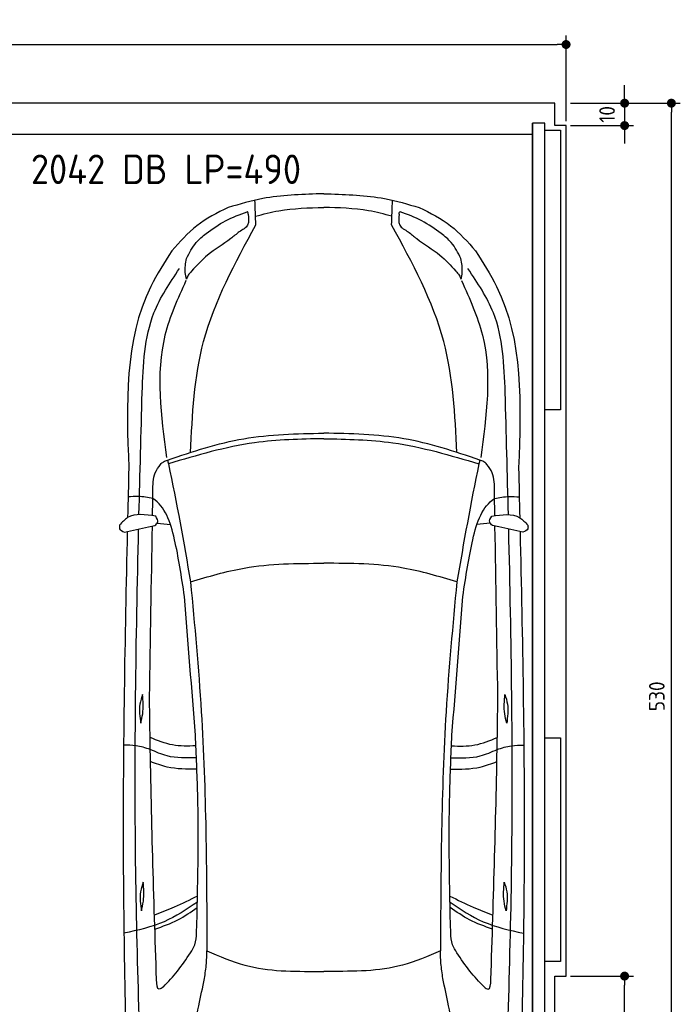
# Model space of a CAD drawing. Header units: millimetres. Extents: x -20 to 5711, y -1049 to 5673.
# Tile 3 of 3: x 2757 to 5711, y 1274 to 5673. Entities that reach past the tile are written whole.
import ezdxf

# ---------------------------------------------------------------- set-up
doc = ezdxf.new("R2010")
doc.units = ezdxf.units.MM
for name, color, linetype in [('4', 3, 'Continuous'), ('5', 3, 'Continuous'), ('car', 10, 'Continuous')]:
    doc.layers.add(name, color=color, linetype=linetype)
doc.styles.get("Standard").update_dxf_attribs({"font": 'ISOCP.SHX'})
doc.dimstyles.new('GEN-ISO', dxfattribs={"dimscale": 20, "dimtxt": 3.5, "dimasz": 2, "dimexe": 2, "dimexo": 1, "dimgap": 1.5, "dimtad": 1, "dimdec": 1, "dimdsep": 46, "dimtxsty": 'Standard', "dimblk": 'PUNKT', "dimcen": 2, "dimclrd": 256, "dimclre": 256, "dimclrt": 2, "dimadec": 0, "dimazin": 0, "dimtp": 0.1, "dimtm": 0.1, "dimtfac": 0.71, "dimtdec": 1, "dimtmove": 2, "dimatfit": 3, "dimldrblk": 'PUNKT', "dimfxl": 0, "dimtolj": 1, "dimarcsym": 0})

# ---------------------------------------------------------------- blocks, each defined once
blk = doc.blocks.new('PUNKT')
at = {"layer": '4', "color": 0, "linetype": 'ByBlock'}
blk.add_line((-0.5, 0), (-1, 0), dxfattribs=at)
at = {"layer": '4', "color": 0, "linetype": 'ByBlock', "const_width": 0.5}
blk.add_lwpolyline([(-0.25, 0, 1), (0.25, 0, 1)], format="xyb", close=True, dxfattribs=at)
blk = doc.blocks.new('*D5')
at = {"layer": '5', "lineweight": -2}
for p, q in [((5220, 5300), (5710.6, 5300)), ((5670.6, 40), (5670.6, 5260)), ((5170, 0), (5710.6, 0))]:
    blk.add_line(p, q, dxfattribs=at)
at = {"layer": 'DEFPOINTS', "color": 0}
for p in [(5200, 5300), (5670.6, 5300), (5150, 0)]:
    blk.add_point(p, dxfattribs=at)
at = {"layer": '5', "lineweight": -2, "xscale": 40, "yscale": 40, "zscale": 40}
for p, rotation in [((5670.6, 5300), 90), ((5670.6, 0), 270)]:
    blk.add_blockref('PUNKT', p, dxfattribs=dict(at, rotation=rotation))
at = {"layer": '5', "color": 2, "insert": (5605.6, 2650), "char_height": 70, "attachment_point": 5, "rotation": 90}
blk.add_mtext('\\A1;530', dxfattribs=at)
blk = doc.blocks.new('*D6')
at = {"layer": '5', "lineweight": -2}
for p, q in [((5220, 1400), (5501.5, 1400)), ((5461.5, 40), (5461.5, 1360)), ((5170, 0), (5501.5, 0))]:
    blk.add_line(p, q, dxfattribs=at)
at = {"layer": 'DEFPOINTS', "color": 0}
for p in [(5200, 1400), (5461.5, 1400), (5150, 0)]:
    blk.add_point(p, dxfattribs=at)
at = {"layer": '5', "lineweight": -2, "xscale": 40, "yscale": 40, "zscale": 40}
for p, rotation in [((5461.5, 1400), 90), ((5461.5, 0), 270)]:
    blk.add_blockref('PUNKT', p, dxfattribs=dict(at, rotation=rotation))
at = {"layer": '5', "color": 2, "insert": (5396.5, 700), "char_height": 70, "attachment_point": 5, "rotation": 90}
blk.add_mtext('\\A1;140', dxfattribs=at)
blk = doc.blocks.new('*D3')
at = {"layer": '5', "lineweight": -2}
for p, q in [((5461.5, 5340), (5461.5, 5380)), ((5220, 5300), (5501.5, 5300)), ((5461.5, 5300), (5461.5, 5200)), ((5220, 5200), (5501.5, 5200)), ((5461.5, 5160), (5461.5, 5120))]:
    blk.add_line(p, q, dxfattribs=at)
at = {"layer": 'DEFPOINTS', "color": 0}
for p in [(5200, 5300), (5200, 5200), (5461.5, 5200)]:
    blk.add_point(p, dxfattribs=at)
at = {"layer": '5', "lineweight": -2, "xscale": 40, "yscale": 40, "zscale": 40}
for p, rotation in [((5461.5, 5300), 270), ((5461.5, 5200), 90)]:
    blk.add_blockref('PUNKT', p, dxfattribs=dict(at, rotation=rotation))
at = {"layer": '5', "color": 2, "insert": (5383.2, 5250), "char_height": 70, "attachment_point": 5, "rotation": 90}
blk.add_mtext('\\A1;10', dxfattribs=at)
blk = doc.blocks.new('*D4')
at = {"layer": '5', "lineweight": -2}
for p, q in [((0, 5220), (0, 5602.1)), ((5200, 5220), (5200, 5602.1)), ((40, 5562.1), (5160, 5562.1))]:
    blk.add_line(p, q, dxfattribs=at)
at = {"layer": 'DEFPOINTS', "color": 0}
for p in [(5200, 5562.1), (0, 5200), (5200, 5200)]:
    blk.add_point(p, dxfattribs=at)
at = {"layer": '5', "lineweight": -2, "xscale": 40, "yscale": 40, "zscale": 40, "rotation": 180}
blk.add_blockref('PUNKT', (0, 5562.1), dxfattribs=at)
at = {"layer": '5', "lineweight": -2, "xscale": 40, "yscale": 40, "zscale": 40}
blk.add_blockref('PUNKT', (5200, 5562.1), dxfattribs=at)
at = {"layer": '5', "color": 2, "insert": (2600, 5627.1), "char_height": 70, "attachment_point": 5}
blk.add_mtext('520', dxfattribs=at)

msp = doc.modelspace()

# ---------------------------------------------------------------- linework, layer by layer
msp.add_line((5050, 5160), (150, 5160))
msp.add_lwpolyline([(50, 5300), (50, 5200), (0, 5200), (0, 1400), (50, 1400), (50, 0), (5150, 0), (5150, 1400), (5200, 1400), (5200, 5200), (5150, 5200), (5150, 5300)], close=True)
for points in [[(150, 30), (5050, 30), (5050, 5210)], [(5105, 5210), (5050, 5210), (5050, 30), (5077.5, 30)], [(5105, 250), (5105, 5210)], [(5105, 5180), (5175, 5180), (5175, 3930), (5105, 3930)], [(5105, 2465), (5175, 2465), (5175, 1465), (5105, 1465)]]:
    msp.add_lwpolyline(points)
at = {"layer": 'car'}
for p, q in [((4116.42, 4895.28), (4098.5, 4894.94)), ((4116.42, 4895.28), (4134.34, 4894.94)), ((3372.71, 3424.19), (3431.28, 3417.81)), ((4860.09, 3424.17), (4801.52, 3417.79)), ((4093.54, 1421.18), (4116.37, 1421.19)), ((4139.21, 1421.18), (4116.37, 1421.19))]:
    msp.add_line(p, q, dxfattribs=at)
for points in [[(4098.5, 4894.94), (3844.03, 4873.79), (3689.14, 4833.73)], [(4134.34, 4894.94), (4388.81, 4873.78), (4543.7, 4833.72)], [(3812.87, 4756.17), (3809.12, 4866.42)], [(4419.97, 4756.17), (4423.72, 4866.41)], [(3689.14, 4833.73), (3549.07, 4752.31), (3437.39, 4639.6)], [(3591.13, 4717.79), (3678.01, 4774.53), (3774.96, 4815.29)], [(3778.99, 4804.01), (3776.28, 4755.6), (3738.4, 4725.47)], [(3778.99, 4804.01), (3777.04, 4812.6), (3774.96, 4815.29)], [(3811.55, 4795), (3915.92, 4819.31), (4116.42, 4834.16)], [(4421.29, 4794.99), (4316.93, 4819.3), (4116.42, 4834.16)], [(4453.85, 4804), (4456.56, 4755.59), (4494.44, 4725.46)], [(4453.85, 4804), (4455.8, 4812.59), (4457.88, 4815.28)], [(4641.71, 4717.78), (4554.84, 4774.52), (4457.88, 4815.28)], [(4543.7, 4833.72), (4683.77, 4752.3), (4795.44, 4639.58)], [(3521, 3739.39), (3579.82, 4235.7), (3812.87, 4756.17)], [(4711.81, 3739.37), (4653.01, 4235.68), (4419.97, 4756.17)], [(3503.52, 4606.01), (3546.36, 4677.14), (3591.13, 4717.79)], [(3738.4, 4725.47), (3700.68, 4694.7), (3597.54, 4621.33), (3525.82, 4549.94)], [(4494.44, 4725.46), (4532.15, 4694.69), (4635.3, 4621.31), (4707.01, 4549.93)], [(4729.31, 4605.99), (4686.48, 4677.13), (4641.71, 4717.78)], [(3437.39, 4639.6), (3343.45, 4481.11), (3245.12, 3670.6)], [(4795.44, 4639.58), (4889.38, 4481.09), (4987.69, 3670.58)], [(3502.61, 4513.53), (3497.22, 4542.84), (3503.52, 4606.01)], [(4730.22, 4513.51), (4735.62, 4542.82), (4729.31, 4605.99)], [(3305, 4007.18), (3357.55, 4362.89), (3471.43, 4560.84)], [(3525.82, 4549.94), (3510.86, 4531.91), (3502.61, 4513.53)], [(4707.01, 4549.93), (4721.97, 4531.9), (4730.22, 4513.51)], [(4927.82, 4007.15), (4875.28, 4362.87), (4761.4, 4560.82)], [(3500.45, 4507.1), (3406.93, 4263.63), (3414.39, 3716.84)], [(4732.38, 4507.08), (4825.9, 4263.61), (4818.42, 3716.82)], [(3418.56, 3705.69), (3758.68, 3800.77), (4116.41, 3825.62)], [(4116.41, 3801.08), (3807.05, 3782.6), (3422.2, 3688.74)], [(4814.25, 3705.67), (4474.13, 3800.76), (4116.41, 3825.62)], [(4116.41, 3801.08), (4425.76, 3782.59), (4810.61, 3688.72)], [(3386.99, 3686.35), (3400.05, 3697.78), (3418.56, 3705.69)], [(3418.56, 3705.69), (3422.2, 3688.74), (3521.34, 3161.04)], [(4814.25, 3705.67), (4810.61, 3688.72), (4711.45, 3161.03)], [(4845.82, 3686.33), (4832.76, 3697.76), (4814.25, 3705.67)], [(3353.23, 3565.73), (3363.58, 3648.72), (3386.99, 3686.35)], [(4879.58, 3565.71), (4869.23, 3648.7), (4845.82, 3686.33)], [(3352.68, 3533.23), (3287.61, 3542.74), (3242.07, 3540.73)], [(4880.12, 3533.21), (4945.2, 3542.72), (4990.74, 3540.7)], [(3365.41, 3454.43), (3239.91, 3448.17), (3204.01, 3415.08)], [(3361.51, 3413.41), (3374.35, 3427.48), (3365.41, 3454.43)], [(4871.29, 3413.39), (4858.46, 3427.46), (4867.39, 3454.41)], [(4867.39, 3454.41), (4992.89, 3448.15), (5028.8, 3415.06)], [(3204.01, 3415.08), (3204.01, 3398.88), (3226.22, 3384.08)], [(3226.22, 3384.08), (3333.81, 3407.16), (3361.51, 3413.41)], [(5006.58, 3384.06), (4898.99, 3407.14), (4871.29, 3413.39)], [(5028.8, 3415.06), (5028.8, 3398.86), (5006.58, 3384.06)], [(3521.34, 3161.04), (3760.78, 3223.04), (4116.4, 3244.42)], [(4711.45, 3161.03), (4472.02, 3223.03), (4116.4, 3244.42)], [(3521.34, 3161.04), (3569.25, 2581.41), (3594.34, 1512.38)], [(4711.45, 3161.03), (4663.53, 2581.39), (4638.41, 1512.37)], [(3542.99, 2476.81), (3494.36, 3096.16)], [(4689.79, 2476.8), (4738.44, 3096.14)], [(3306.49, 2658.25), (3294.91, 2615.03), (3298.37, 2529.73)], [(3298.37, 2529.73), (3307.37, 2572.19), (3306.49, 2658.25)], [(3368.97, 1384.17), (3340.08, 2482.25), (3337.88, 2648.42)], [(4863.78, 1384.15), (4892.7, 2482.22), (4894.9, 2648.4)], [(4934.41, 2529.71), (4925.41, 2572.17), (4926.29, 2658.23)], [(4926.29, 2658.23), (4937.87, 2615.01), (4934.41, 2529.71)], [(3545.15, 2428.66), (3440.74, 2432.73), (3340.32, 2466.15)], [(3548.54, 1593.56), (3553.04, 2214.73), (3542.99, 2476.81)], [(4684.21, 1593.55), (4679.73, 2214.72), (4689.79, 2476.8)], [(4687.63, 2428.65), (4792.03, 2432.72), (4892.45, 2466.13)], [(3341.19, 2412.69), (3277.49, 2429.11), (3221.78, 2432.36)], [(4891.58, 2412.66), (4955.28, 2429.09), (5011, 2432.34)], [(3547.48, 2375.05), (3416.46, 2383.87), (3341.19, 2412.69)], [(4685.3, 2375.03), (4816.31, 2383.85), (4891.58, 2412.66)], [(3549.52, 2324.39), (3416.28, 2334.04), (3342.16, 2358.17)], [(4683.25, 2324.37), (4816.49, 2334.02), (4890.61, 2358.15)], [(3309.38, 1820.13), (3297.8, 1776.91), (3301.26, 1691.61)], [(3301.26, 1691.61), (3310.26, 1734.07), (3309.38, 1820.13)], [(4931.5, 1691.59), (4922.5, 1734.05), (4923.38, 1820.11)], [(4923.38, 1820.11), (4934.96, 1776.89), (4931.5, 1691.59)], [(3551.63, 1730.79), (3403.31, 1643.17), (3223.37, 1591.75)], [(3552.16, 1756.79), (3448.64, 1708.71), (3359.89, 1671.55)], [(4680.6, 1756.78), (4784.11, 1708.69), (4872.87, 1671.53)], [(4681.13, 1730.77), (4829.44, 1643.15), (5009.38, 1591.72)], [(3361.8, 1610.07), (3464.26, 1651.46), (3551.11, 1706.69)], [(4870.96, 1610.05), (4768.5, 1651.44), (4681.64, 1706.68)], [(3520.9, 1503.56), (3539.97, 1539.49), (3548.54, 1593.56)], [(4711.85, 1503.54), (4692.78, 1539.48), (4684.21, 1593.55)], [(3583.36, 1389.22), (3592.06, 1456.87), (3594.34, 1512.38)], [(3594.34, 1512.38), (3764.39, 1448.7), (4093.54, 1421.18)], [(4638.41, 1512.37), (4468.36, 1448.69), (4139.21, 1421.18)], [(4649.39, 1389.21), (4640.68, 1456.85), (4638.41, 1512.37)], [(3399.58, 1351.73), (3381.24, 1341.53), (3368.97, 1384.17)], [(3493.12, 962.75), (3558.26, 1267.78), (3583.36, 1389.22)], [(4739.61, 962.73), (4674.48, 1267.76), (4649.39, 1389.21)], [(4833.17, 1351.71), (4851.5, 1341.51), (4863.78, 1384.15)]]:
    msp.add_spline(points, degree=3, dxfattribs=at)
for points in [[(3290.7, 3461.85), (3295.14, 3643.62), (3300.07, 3825.4), (3305, 4007.18)], [(4942.11, 3461.82), (4937.67, 3643.6), (4932.75, 3825.38), (4927.82, 4007.15)], [(3245.12, 3670.6), (3243.37, 3596.46), (3241.63, 3522.32), (3239.91, 3448.17)], [(4987.69, 3670.58), (4989.43, 3596.44), (4991.18, 3522.29), (4992.89, 3448.15)], [(3351.4, 3456.66), (3352.01, 3493.02), (3352.62, 3529.37), (3353.23, 3565.73)], [(4881.4, 3456.64), (4880.79, 3492.99), (4880.19, 3529.35), (4879.58, 3565.71)], [(3337.88, 2648.42), (3342.13, 2902.6), (3346.39, 3156.77), (3350.64, 3410.94)], [(4894.9, 2648.4), (4890.66, 2902.57), (4886.41, 3156.75), (4882.16, 3410.92)]]:
    msp.add_open_spline(points, degree=3, dxfattribs=at)
for points, knots in [([(3494.36, 3096.16), (3480.68, 3185.63), (3451.73, 3374.98), (3407.49, 3497.17), (3352.68, 3533.23)], [0, 0, 0, 0, 271.1433691, 573.8124327, 573.8124327, 573.8124327, 573.8124327]), ([(4738.44, 3096.14), (4752.12, 3185.62), (4781.07, 3374.96), (4825.32, 3497.15), (4880.12, 3533.21)], [0, 0, 0, 0, 271.1433691, 573.8124327, 573.8124327, 573.8124327, 573.8124327]), ([(3312.85, 617.03), (3296.99, 1048.03), (3262.87, 1974.63), (3277.35, 2901.58), (3289.14, 3397.39)], [0, 0, 0, 0, 1293.6136458, 2781.0913078, 2781.0913078, 2781.0913078, 2781.0913078]), ([(4919.87, 617.01), (4935.75, 1048.01), (4969.89, 1974.6), (4955.43, 2901.56), (4943.66, 3397.37)], [0, 0, 0, 0, 1293.6136458, 2781.0913078, 2781.0913078, 2781.0913078, 2781.0913078]), ([(3238.5, 3386.66), (3227.57, 2907.58), (3210.51, 2012.03), (3231.54, 1116.52), (3241.32, 700.06)], [283.9698587, 283.9698587, 283.9698587, 283.9698587, 1721.3370464, 2970.9050259, 2970.9050259, 2970.9050259, 2970.9050259]), ([(4994.3, 3386.64), (5005.21, 2907.56), (5022.25, 2012), (5001.2, 1116.49), (4991.41, 700.03)], [283.9698587, 283.9698587, 283.9698587, 283.9698587, 1721.3370464, 2970.9050259, 2970.9050259, 2970.9050259, 2970.9050259]), ([(3399.58, 1351.73), (3421.5, 1374.67), (3465.45, 1422.43), (3502.13, 1476.09), (3520.9, 1503.56)], [34.3542142, 34.3542142, 34.3542142, 34.3542142, 129.366936, 229.0092112, 229.0092112, 229.0092112, 229.0092112]), ([(4833.17, 1351.71), (4811.25, 1374.65), (4767.29, 1422.41), (4730.62, 1476.07), (4711.85, 1503.54)], [34.3542142, 34.3542142, 34.3542142, 34.3542142, 129.366936, 229.0092112, 229.0092112, 229.0092112, 229.0092112])]:
    msp.add_open_spline(points, degree=3, knots=knots, dxfattribs=at)

# ---------------------------------------------------------------- texts
msp.add_text('2042 DB LP=490', height=132).set_placement((2807.49, 4938.68))

# ---------------------------------------------------------------- dimensions: what is measured, and where the dimension line sits
at = {"layer": '5'}
dim = msp.add_linear_dim(base=(5200, 5562.06), p1=(0, 5200), p2=(5200, 5200), dimstyle='GEN-ISO', override={"dimlfac": 0.1, "dimtolj": 0}, dxfattribs=at)
dim.commit()
dim.dimension.update_dxf_attribs({"geometry": '*D4', "text_midpoint": (2600, 5627.06)})
dim = msp.add_linear_dim(base=(5461.5, 5200), p1=(5200, 5300), p2=(5200, 5200), angle=90, dimstyle='GEN-ISO', override={"dimlfac": 0.1}, dxfattribs=at)
dim.commit()
dim.dimension.update_dxf_attribs({"geometry": '*D3', "text_midpoint": (5383.21, 5250), "dimtype": 160})
for base, p2, picture, middle in [((5670.6, 5300), (5200, 5300), '*D5', (5605.6, 2650)), ((5461.5, 1400), (5200, 1400), '*D6', (5396.5, 700))]:
    dim = msp.add_linear_dim(base=base, p1=(5150, 0), p2=p2, angle=270, dimstyle='GEN-ISO', override={"dimlfac": 0.1}, dxfattribs=at)
    dim.commit()
    dim.dimension.update_dxf_attribs({"geometry": picture, "text_midpoint": middle})

doc.saveas('drawing.dxf')
